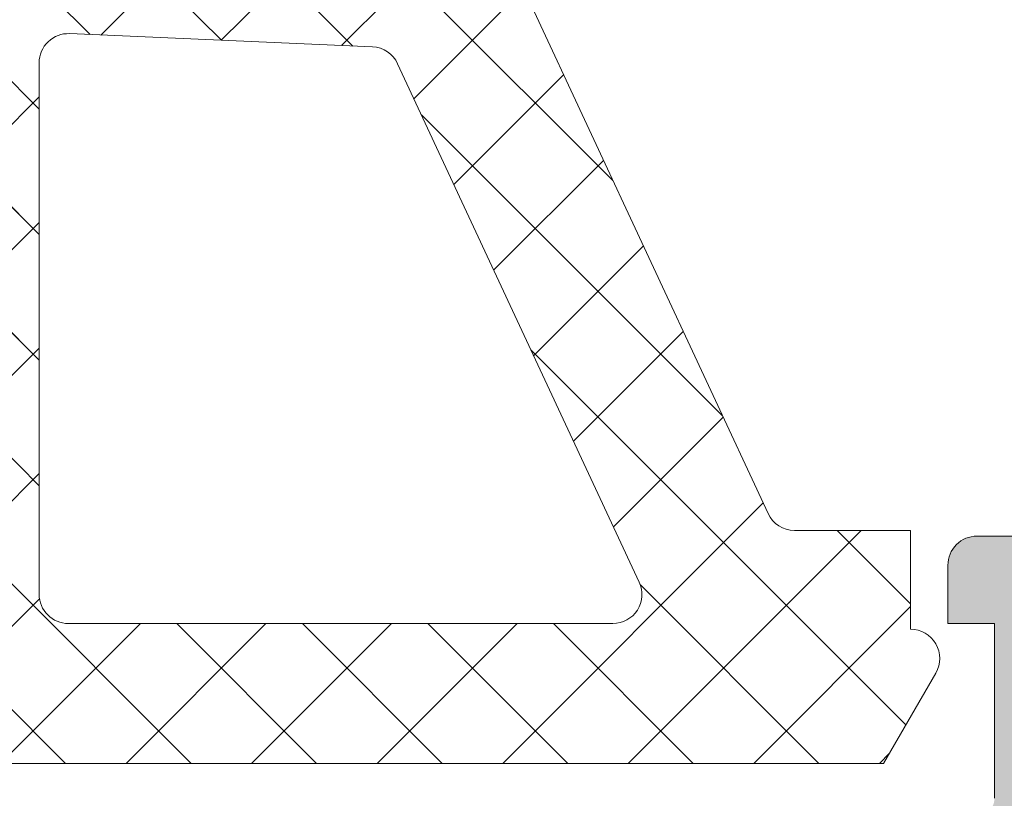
# Model space of a CAD drawing. Header units: millimetres. Extents: x 213386 to 459888, y 74252 to 208052.
# Tile 182 of 256: x 373087 to 373104, y 186068 to 186081. Entities that reach past the tile are written whole.
import ezdxf

# ---------------------------------------------------------------- set-up
doc = ezdxf.new("R2010")
doc.units = ezdxf.units.MM
doc.layers.get('Defpoints').update_dxf_attribs({"color": 255, "lineweight": 0})
doc.layers.add('FASÁDA DETAILNÍ', color=255, linetype='Continuous', lineweight=0)
doc.layers.add('NOVA', color=255, linetype='Continuous', lineweight=0)
doc.styles.add('CS-ROMANS', font='romans.shx', dxfattribs={"width": 0.75, "oblique": 5})
doc.dimstyles.new('A_KÓTA_50', dxfattribs={"dimtxt": 110, "dimasz": 2, "dimexe": 100, "dimexo": 1500, "dimgap": 40, "dimtad": 1, "dimrnd": 1, "dimdsep": 46, "dimtxsty": 'CS-ROMANS', "dimblk": 'KOT_CARA20', "dimcen": 45, "dimse1": 1, "dimse2": 1, "dimclrd": 256, "dimclre": 256, "dimclrt": 256, "dimadec": 0, "dimazin": 0, "dimtfac": 1, "dimtix": 1, "dimtmove": 2, "dimatfit": 3, "dimldrblk": 'OBLIQUE', "dimfxl": 100, "dimtolj": 1, "dimarcsym": 0})
pattern_1 = [(135, (0, 0), (-1.077630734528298, -1.077630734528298), []), (225, (0, 0), (1.077630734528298, -1.077630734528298), [])]

# ---------------------------------------------------------------- blocks, each defined once
blk = doc.blocks.new('A$C29162560')
at = {"layer": 'FASÁDA DETAILNÍ'}
h = blk.add_hatch(dxfattribs=at)
h.set_pattern_fill('ANSI37', color=256, scale=0.48, angle=90, style=0)
h.set_pattern_definition(pattern_1)
edge = h.paths.add_edge_path(flags=16)
edge.add_line((-906.219358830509, -15860.16438422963), (-906.1196148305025, -15861.55723822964))
edge.add_arc((-906.718081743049, -15861.60009572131), 0.5999995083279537, -90.00000835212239, 4.096080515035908, ccw=False)
edge.add_arc((-906.718081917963, -15861.60009572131), 0.5999995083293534, 175.9039194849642, 270.0000083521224, ccw=False)
edge.add_line((-907.3165488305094, -15861.55723822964), (-907.216804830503, -15860.16438422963))
edge.add_arc((-906.718081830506, -15860.20009870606), 0.5000001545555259, 4.096064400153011, 175.9039355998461, ccw=False)
edge = h.paths.add_edge_path(flags=16)
edge.add_arc((-908.3180784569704, -15857.00009060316), 0.4999996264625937, -90.00004280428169, 4.280419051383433e-05, ccw=False)
edge.add_line((-908.3180788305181, -15857.50009022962), (-911.9117638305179, -15857.50009022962))
edge.add_arc((-911.9117638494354, -15857.00008989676), 0.5000003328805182, 156.7819733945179, 270.0000021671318, ccw=False)
edge.add_line((-912.3712698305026, -15856.80297422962), (-909.6553918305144, -15850.47187222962))
edge.add_arc((-909.1958864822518, -15850.66898814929), 0.4999998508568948, 87.49988936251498, 156.7819182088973, ccw=False)
edge.add_line((-909.1740758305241, -15850.16946422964), (-908.2962688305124, -15850.20779022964))
edge.add_arc((-908.3180783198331, -15850.70731383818), 0.49999948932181, -4.4856929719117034e-05, 87.50002088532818, ccw=False)
edge.add_line((-907.8180788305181, -15850.70731422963), (-907.8180788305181, -15857.00009022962))
edge = h.paths.add_edge_path(flags=16)
edge.add_line((-882.7641598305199, -15851.59192822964), (-878.6154898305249, -15860.48878122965))
edge.add_arc((-879.0686435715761, -15860.70009036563), 0.4999998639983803, -90.00002967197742, 25.000007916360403, ccw=False)
edge.add_line((-879.0686438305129, -15861.20009022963), (-888.4180788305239, -15861.20009022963))
edge.add_arc((-888.4180792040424, -15860.70009060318), 0.4999996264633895, 179.9999571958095, 270.0000428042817, ccw=False)
edge.add_line((-888.9180788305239, -15860.70009022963), (-888.9180788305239, -15851.57616722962))
edge.add_arc((-888.4180787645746, -15851.57616739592), 0.5000000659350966, 87.49997275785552, 179.9999809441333, ccw=False)
edge.add_line((-888.3962688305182, -15851.07664322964), (-883.1955048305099, -15851.30371322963))
edge.add_arc((-883.2173145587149, -15851.80323863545), 0.500001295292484, 25.000091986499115, 87.50000252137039, ccw=False)
edge = h.paths.add_edge_path(flags=16)
edge.add_arc((-891.6180784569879, -15860.70009060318), 0.4999996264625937, -90.00004280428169, 4.280419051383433e-05, ccw=False)
edge.add_line((-891.6180788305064, -15861.20009022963), (-898.8180788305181, -15861.20009022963))
edge.add_arc((-898.8180792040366, -15860.70009060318), 0.4999996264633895, 179.9999571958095, 270.0000428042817, ccw=False)
edge.add_line((-899.3180788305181, -15860.70009022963), (-899.3180788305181, -15859.50009022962))
edge.add_arc((-901.3180773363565, -15859.50008873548), 1.999998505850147, 359.9999571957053, 450.0000428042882)
edge.add_line((-901.3180788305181, -15857.50009022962), (-905.1180788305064, -15857.50009022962))
edge.add_arc((-905.1180792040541, -15857.00009060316), 0.4999996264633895, 179.9999571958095, 270.0000428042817, ccw=False)
edge.add_line((-905.6180788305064, -15857.00009022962), (-905.6180788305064, -15850.84702922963))
edge.add_arc((-905.1180787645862, -15850.84702939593), 0.5000000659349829, 87.49997275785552, 179.9999809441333, ccw=False)
edge.add_line((-905.0962688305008, -15850.34750522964), (-899.5962688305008, -15850.58764022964))
edge.add_arc((-899.6180783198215, -15851.08716383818), 0.49999948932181, -4.4856929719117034e-05, 87.50002088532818, ccw=False)
edge.add_line((-899.1180788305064, -15851.08716422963), (-899.1180788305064, -15856.40009022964))
edge.add_arc((-898.0180788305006, -15856.40009022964), 1.100000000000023, 180, 360)
edge.add_line((-896.9180788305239, -15856.40009022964), (-896.9180788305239, -15851.22687922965))
edge.add_arc((-896.4180787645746, -15851.22687939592), 0.5000000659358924, 87.49997275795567, 179.9999809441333, ccw=False)
edge.add_line((-896.3962688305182, -15850.72735522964), (-891.5962688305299, -15850.93692822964))
edge.add_arc((-891.6180783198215, -15851.43645183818), 0.4999994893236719, -4.4856929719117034e-05, 87.50002088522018, ccw=False)
edge.add_line((-891.1180788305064, -15851.43645222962), (-891.1180788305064, -15860.70009022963))
edge = h.paths.add_edge_path()
edge.add_line((-876.4050258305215, -15859.31363322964), (-880.502874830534, -15850.52576722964))
edge.add_ellipse((-883.2218001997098, -15851.79362472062), major_axis=(-3.000002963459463, 0), ratio=1, start_angle=205.0000306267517, end_angle=267.4999411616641)
edge.add_line((-883.0909388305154, -15848.79647722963), (-883.7398888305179, -15848.76814322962))
edge.add_ellipse((-883.7180793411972, -15848.26861962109), major_axis=(-0.49999948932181, 0), ratio=1, start_angle=-4.4856929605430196e-05, end_angle=87.50002088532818, ccw=False)
edge.add_line((-884.2180788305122, -15848.26861922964), (-884.2180788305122, -15847.30009022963))
edge.add_ellipse((-884.3180787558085, -15847.30009015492), major_axis=(-0.09999992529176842, 0), ratio=1, start_angle=179.9999571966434, end_angle=270.0000428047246)
edge.add_line((-884.3180788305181, -15847.20009022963), (-884.9180788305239, -15847.20009022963))
edge.add_ellipse((-884.9180789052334, -15847.30009015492), major_axis=(-0.09999992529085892, 0), ratio=1, start_angle=-90.00004280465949, end_angle=4.280439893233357e-05)
edge.add_line((-885.0180788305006, -15847.30009022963), (-885.0180788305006, -15848.20312822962))
edge.add_ellipse((-885.5180788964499, -15848.20312806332), major_axis=(-0.5000000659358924, 0), ratio=1, start_angle=87.49997275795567, end_angle=179.9999809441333, ccw=False)
edge.add_line((-885.5398888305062, -15848.70265222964), (-894.4401828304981, -15848.30881422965))
edge.add_ellipse((-894.4180787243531, -15847.80930295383), major_axis=(-0.5000001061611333, 0), ratio=1, start_angle=-8.298715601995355e-05, end_angle=87.46623077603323, ccw=False)
edge.add_line((-894.9180788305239, -15847.80930222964), (-894.9180788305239, -15847.20009022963))
edge.add_ellipse((-895.0180787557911, -15847.20009015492), major_axis=(-0.09999992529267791, 0), ratio=1, start_angle=179.9999571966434, end_angle=270.0000428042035)
edge.add_line((-895.0180788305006, -15847.10009022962), (-895.6180788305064, -15847.10009022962))
edge.add_ellipse((-895.618078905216, -15847.20009015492), major_axis=(-0.0999999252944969, 0), ratio=1, start_angle=-90.00004280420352, end_angle=4.280335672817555e-05)
edge.add_line((-895.7180788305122, -15847.20009022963), (-895.7180788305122, -15847.72965222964))
edge.add_ellipse((-896.2180793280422, -15847.72965253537), major_axis=(-0.5000004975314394, 0), ratio=1, start_angle=87.46630200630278, end_angle=180.0000350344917, ccw=False)
edge.add_line((-896.2401828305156, -15848.22916422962), (-907.7804078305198, -15847.71850822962))
edge.add_ellipse((-907.7585982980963, -15847.21898362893), major_axis=(-0.5000004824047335, 0), ratio=1, start_angle=-3.2170573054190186, end_angle=87.50002091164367, ccw=False)
edge.add_line((-908.257810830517, -15847.19092422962), (-907.9692478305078, -15842.05718122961))
edge.add_ellipse((-907.5588298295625, -15842.17273665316), major_axis=(-0.4263754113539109, 0), ratio=1, start_angle=200.758972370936, end_angle=344.2751455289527, ccw=False)
edge.add_line((-907.1601348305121, -15842.02161322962), (-907.1613748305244, -15842.25421622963))
edge.add_line((-907.1613748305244, -15842.25421622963), (-907.4595128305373, -15844.13679522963))
edge.add_line((-907.4595128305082, -15844.13679522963), (-907.0590868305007, -15846.98608022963))
edge.add_ellipse((-906.7620062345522, -15846.94432962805), major_axis=(-0.2999999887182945, 0), ratio=1, start_angle=7.999744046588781, end_angle=124.5977463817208)
edge.add_ellipse((-908.2951196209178, -15844.72175854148), major_axis=(-3.000047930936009, 0), ratio=1, start_angle=124.597641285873, end_angle=198.0084245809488)
edge.add_line((-905.4420408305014, -15843.79427322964), (-906.0756168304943, -15841.53938222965))
edge.add_ellipse((-906.8508293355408, -15841.70031177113), major_axis=(-0.7917403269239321, 0), ratio=1, start_angle=191.7276897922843, end_angle=263.2016537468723)
edge.add_line((-906.7571068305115, -15840.91413822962), (-907.8153168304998, -15840.91291722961))
edge.add_ellipse((-907.6861925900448, -15842.0920034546), major_axis=(-1.186135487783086, 0), ratio=1, start_angle=276.2496781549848, end_angle=341.3444235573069)
edge.add_line((-908.8100068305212, -15841.71258422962), (-909.9043398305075, -15844.95392422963))
edge.add_line((-909.9043398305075, -15844.95392422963), (-912.7941178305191, -15853.00371922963))
edge.add_line((-912.7941178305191, -15853.00371922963), (-917.1269268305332, -15862.90159622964))
edge.add_ellipse((-916.6679178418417, -15863.09986629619), major_axis=(-0.5000002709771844, 0), ratio=1, start_angle=-23.36204948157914, end_angle=89.93342362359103)
edge.add_line((-916.6684988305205, -15863.59986622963), (-916.1217978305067, -15863.60050122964))
edge.add_ellipse((-916.1212175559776, -15863.10050112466), major_axis=(-0.5000004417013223, 0), ratio=1, start_angle=89.93350548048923, end_angle=156.0791754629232)
edge.add_line((-915.6641638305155, -15863.30323822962), (-914.2624078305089, -15860.09923522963))
edge.add_ellipse((-913.3462667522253, -15860.5000895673), major_axis=(-0.9999993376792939, 0), ratio=1, start_angle=269.99994718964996, end_angle=336.36838527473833, ccw=False)
edge.add_line((-913.346265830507, -15859.50009022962), (-908.1183238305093, -15859.50009022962))
edge.add_line((-908.1183238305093, -15859.50009022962), (-908.118314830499, -15861.29956922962))
edge.add_line((-908.118314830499, -15861.29956922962), (-908.6331158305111, -15861.43751122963))
edge.add_ellipse((-908.5183505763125, -15861.71466525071), major_axis=(-0.2999756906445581, 0), ratio=1, start_angle=-67.50629973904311, end_angle=22.50356669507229)
edge.add_line((-908.7954848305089, -15861.82947822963), (-907.9463178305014, -15863.09960522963))
edge.add_ellipse((-907.0804536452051, -15862.59988445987), major_axis=(-0.9997207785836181, 0), ratio=1, start_angle=29.99076069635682, end_angle=90.00761184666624)
edge.add_line((-907.0803208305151, -15863.59960522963), (-906.3559598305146, -15863.59957422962))
edge.add_ellipse((-906.3561678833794, -15862.59983639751), major_axis=(-0.9997378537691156, 0), ratio=1, start_angle=90.01192367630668, end_angle=150.0086750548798)
edge.add_line((-905.4902938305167, -15863.09957422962), (-904.6411268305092, -15861.82947822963))
edge.add_ellipse((-904.9182743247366, -15861.7146663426), major_axis=(-0.2999875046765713, 0), ratio=1, start_angle=157.4975938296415, end_angle=247.5013961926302)
edge.add_line((-904.8034808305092, -15861.43751122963), (-905.3182968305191, -15861.29953922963))
edge.add_line((-905.3182968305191, -15861.29953922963), (-905.3183048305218, -15859.50009022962))
edge.add_line((-905.3183048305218, -15859.50009022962), (-902.1180778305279, -15859.50009022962))
edge.add_ellipse((-902.1180776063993, -15859.8000900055), major_axis=(-0.2999997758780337, 0), ratio=1, start_angle=179.9999571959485, end_angle=270.00004280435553, ccw=False)
edge.add_line((-901.8180778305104, -15859.80009022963), (-901.8180778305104, -15863.10008622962))
edge.add_ellipse((-901.3180782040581, -15863.10008660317), major_axis=(-0.4999996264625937, 0), ratio=1, start_angle=-4.280419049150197e-05, end_angle=90.00004280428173)
edge.add_line((-901.3180778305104, -15863.60008622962), (-874.420455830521, -15863.60008622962))
edge.add_line((-874.420455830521, -15863.60008622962), (-873.5253378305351, -15862.04969422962))
edge.add_ellipse((-873.9583503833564, -15861.79969414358), major_axis=(-0.4999999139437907, 0), ratio=1, start_angle=149.999982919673, end_angle=269.9999366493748)
edge.add_line((-873.9583498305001, -15861.29969422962), (-873.9583498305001, -15859.60232322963))
edge.add_line((-873.9583498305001, -15859.60232322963), (-875.9518718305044, -15859.60232322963))
edge.add_ellipse((-875.9518721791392, -15859.10232297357), major_axis=(-0.500000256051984, 0), ratio=1, start_angle=25.000128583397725, end_angle=90.00003995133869, ccw=False)
h = blk.add_hatch(dxfattribs=at)
h.set_pattern_fill('ANSI37', color=256, scale=0.48, angle=90, style=0)
h.set_pattern_definition(pattern_1)
edge = h.paths.add_edge_path(flags=16)
edge.add_line((-906.219358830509, -15860.16438441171), (-906.1196148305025, -15861.55723841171))
edge.add_arc((-906.718081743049, -15861.60009590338), 0.5999995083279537, -90.00000835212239, 4.096080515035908, ccw=False)
edge.add_arc((-906.718081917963, -15861.60009590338), 0.5999995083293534, 175.9039194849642, 270.0000083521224, ccw=False)
edge.add_line((-907.3165488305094, -15861.55723841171), (-907.216804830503, -15860.16438441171))
edge.add_arc((-906.718081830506, -15860.20009888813), 0.5000001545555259, 4.096064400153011, 175.9039355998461, ccw=False)
edge = h.paths.add_edge_path(flags=16)
edge.add_arc((-908.3180784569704, -15857.00009078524), 0.4999996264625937, -90.00004280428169, 4.280419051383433e-05, ccw=False)
edge.add_line((-908.3180788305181, -15857.50009041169), (-911.9117638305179, -15857.50009041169))
edge.add_arc((-911.9117638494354, -15857.00009007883), 0.5000003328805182, 156.7819733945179, 270.0000021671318, ccw=False)
edge.add_line((-912.3712698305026, -15856.80297441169), (-909.6553918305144, -15850.4718724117))
edge.add_arc((-909.1958864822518, -15850.66898833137), 0.4999998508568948, 87.49988936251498, 156.7819182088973, ccw=False)
edge.add_line((-909.1740758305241, -15850.16946441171), (-908.2962688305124, -15850.20779041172))
edge.add_arc((-908.3180783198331, -15850.70731402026), 0.49999948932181, -4.4856929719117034e-05, 87.50002088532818, ccw=False)
edge.add_line((-907.8180788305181, -15850.7073144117), (-907.8180788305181, -15857.00009041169))
edge = h.paths.add_edge_path(flags=16)
edge.add_line((-882.7641598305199, -15851.59192841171), (-878.6154898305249, -15860.48878141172))
edge.add_arc((-879.0686435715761, -15860.7000905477), 0.4999998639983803, -90.00002967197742, 25.000007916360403, ccw=False)
edge.add_line((-879.0686438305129, -15861.2000904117), (-888.4180788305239, -15861.2000904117))
edge.add_arc((-888.4180792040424, -15860.70009078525), 0.4999996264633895, 179.9999571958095, 270.0000428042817, ccw=False)
edge.add_line((-888.9180788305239, -15860.7000904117), (-888.9180788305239, -15851.57616741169))
edge.add_arc((-888.4180787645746, -15851.57616757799), 0.5000000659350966, 87.49997275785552, 179.9999809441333, ccw=False)
edge.add_line((-888.3962688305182, -15851.07664341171), (-883.1955048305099, -15851.3037134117))
edge.add_arc((-883.2173145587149, -15851.80323881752), 0.500001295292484, 25.000091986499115, 87.50000252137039, ccw=False)
edge = h.paths.add_edge_path(flags=16)
edge.add_arc((-891.6180784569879, -15860.70009078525), 0.4999996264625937, -90.00004280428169, 4.280419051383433e-05, ccw=False)
edge.add_line((-891.6180788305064, -15861.2000904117), (-898.8180788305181, -15861.2000904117))
edge.add_arc((-898.8180792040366, -15860.70009078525), 0.4999996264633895, 179.9999571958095, 270.0000428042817, ccw=False)
edge.add_line((-899.3180788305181, -15860.7000904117), (-899.3180788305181, -15859.50009041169))
edge.add_arc((-901.3180773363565, -15859.50008891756), 1.999998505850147, 359.9999571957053, 450.0000428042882)
edge.add_line((-901.3180788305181, -15857.50009041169), (-905.1180788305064, -15857.50009041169))
edge.add_arc((-905.1180792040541, -15857.00009078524), 0.4999996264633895, 179.9999571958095, 270.0000428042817, ccw=False)
edge.add_line((-905.6180788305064, -15857.00009041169), (-905.6180788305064, -15850.8470294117))
edge.add_arc((-905.1180787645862, -15850.847029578), 0.5000000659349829, 87.49997275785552, 179.9999809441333, ccw=False)
edge.add_line((-905.0962688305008, -15850.34750541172), (-899.5962688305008, -15850.58764041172))
edge.add_arc((-899.6180783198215, -15851.08716402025), 0.49999948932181, -4.4856929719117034e-05, 87.50002088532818, ccw=False)
edge.add_line((-899.1180788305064, -15851.0871644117), (-899.1180788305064, -15856.40009041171))
edge.add_arc((-898.0180788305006, -15856.40009041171), 1.100000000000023, 180, 360)
edge.add_line((-896.9180788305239, -15856.40009041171), (-896.9180788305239, -15851.22687941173))
edge.add_arc((-896.4180787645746, -15851.226879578), 0.5000000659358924, 87.49997275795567, 179.9999809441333, ccw=False)
edge.add_line((-896.3962688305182, -15850.72735541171), (-891.5962688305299, -15850.93692841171))
edge.add_arc((-891.6180783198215, -15851.43645202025), 0.4999994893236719, -4.4856929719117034e-05, 87.50002088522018, ccw=False)
edge.add_line((-891.1180788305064, -15851.4364524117), (-891.1180788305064, -15860.7000904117))
edge = h.paths.add_edge_path()
edge.add_line((-876.4050258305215, -15859.31363341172), (-880.502874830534, -15850.52576741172))
edge.add_ellipse((-883.2218001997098, -15851.7936249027), major_axis=(-3.000002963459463, 0), ratio=1, start_angle=205.0000306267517, end_angle=267.4999411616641)
edge.add_line((-883.0909388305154, -15848.7964774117), (-883.7398888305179, -15848.7681434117))
edge.add_ellipse((-883.7180793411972, -15848.26861980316), major_axis=(-0.49999948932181, 0), ratio=1, start_angle=-4.4856929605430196e-05, end_angle=87.50002088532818, ccw=False)
edge.add_line((-884.2180788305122, -15848.26861941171), (-884.2180788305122, -15847.30009041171))
edge.add_ellipse((-884.3180787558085, -15847.300090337), major_axis=(-0.09999992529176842, 0), ratio=1, start_angle=179.9999571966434, end_angle=270.0000428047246)
edge.add_line((-884.3180788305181, -15847.2000904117), (-884.9180788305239, -15847.2000904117))
edge.add_ellipse((-884.9180789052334, -15847.300090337), major_axis=(-0.09999992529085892, 0), ratio=1, start_angle=-90.00004280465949, end_angle=4.280439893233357e-05)
edge.add_line((-885.0180788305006, -15847.30009041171), (-885.0180788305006, -15848.2031284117))
edge.add_ellipse((-885.5180788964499, -15848.2031282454), major_axis=(-0.5000000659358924, 0), ratio=1, start_angle=87.49997275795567, end_angle=179.9999809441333, ccw=False)
edge.add_line((-885.5398888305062, -15848.70265241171), (-894.4401828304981, -15848.30881441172))
edge.add_ellipse((-894.4180787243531, -15847.8093031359), major_axis=(-0.5000001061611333, 0), ratio=1, start_angle=-8.298715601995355e-05, end_angle=87.46623077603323, ccw=False)
edge.add_line((-894.9180788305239, -15847.80930241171), (-894.9180788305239, -15847.2000904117))
edge.add_ellipse((-895.0180787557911, -15847.20009033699), major_axis=(-0.09999992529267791, 0), ratio=1, start_angle=179.9999571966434, end_angle=270.0000428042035)
edge.add_line((-895.0180788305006, -15847.1000904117), (-895.6180788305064, -15847.1000904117))
edge.add_ellipse((-895.618078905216, -15847.20009033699), major_axis=(-0.0999999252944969, 0), ratio=1, start_angle=-90.00004280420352, end_angle=4.280335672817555e-05)
edge.add_line((-895.7180788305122, -15847.2000904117), (-895.7180788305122, -15847.72965241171))
edge.add_ellipse((-896.2180793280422, -15847.72965271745), major_axis=(-0.5000004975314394, 0), ratio=1, start_angle=87.46630200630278, end_angle=180.0000350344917, ccw=False)
edge.add_line((-896.2401828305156, -15848.22916441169), (-907.7804078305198, -15847.71850841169))
edge.add_ellipse((-907.7585982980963, -15847.21898381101), major_axis=(-0.5000004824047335, 0), ratio=1, start_angle=-3.2170573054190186, end_angle=87.50002091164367, ccw=False)
edge.add_line((-908.257810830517, -15847.1909244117), (-907.9692478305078, -15842.05718141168))
edge.add_ellipse((-907.5588298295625, -15842.17273683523), major_axis=(-0.4263754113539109, 0), ratio=1, start_angle=200.758972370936, end_angle=344.2751455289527, ccw=False)
edge.add_line((-907.1601348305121, -15842.02161341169), (-907.1613748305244, -15842.2542164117))
edge.add_line((-907.1613748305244, -15842.2542164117), (-907.4595128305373, -15844.1367954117))
edge.add_line((-907.4595128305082, -15844.1367954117), (-907.0590868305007, -15846.98608041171))
edge.add_ellipse((-906.7620062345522, -15846.94432981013), major_axis=(-0.2999999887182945, 0), ratio=1, start_angle=7.999744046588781, end_angle=124.5977463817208)
edge.add_ellipse((-908.2951196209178, -15844.72175872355), major_axis=(-3.000047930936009, 0), ratio=1, start_angle=124.597641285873, end_angle=198.0084245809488)
edge.add_line((-905.4420408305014, -15843.79427341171), (-906.0756168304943, -15841.53938241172))
edge.add_ellipse((-906.8508293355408, -15841.7003119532), major_axis=(-0.7917403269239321, 0), ratio=1, start_angle=191.7276897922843, end_angle=263.2016537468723)
edge.add_line((-906.7571068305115, -15840.9141384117), (-907.8153168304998, -15840.91291741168))
edge.add_ellipse((-907.6861925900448, -15842.09200363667), major_axis=(-1.186135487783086, 0), ratio=1, start_angle=276.2496781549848, end_angle=341.3444235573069)
edge.add_line((-908.8100068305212, -15841.7125844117), (-909.9043398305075, -15844.9539244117))
edge.add_line((-909.9043398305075, -15844.9539244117), (-912.7941178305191, -15853.0037194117))
edge.add_line((-912.7941178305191, -15853.0037194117), (-917.1269268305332, -15862.90159641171))
edge.add_ellipse((-916.6679178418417, -15863.09986647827), major_axis=(-0.5000002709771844, 0), ratio=1, start_angle=-23.36204948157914, end_angle=89.93342362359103)
edge.add_line((-916.6684988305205, -15863.59986641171), (-916.1217978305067, -15863.60050141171))
edge.add_ellipse((-916.1212175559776, -15863.10050130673), major_axis=(-0.5000004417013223, 0), ratio=1, start_angle=89.93350548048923, end_angle=156.0791754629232)
edge.add_line((-915.6641638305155, -15863.3032384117), (-914.2624078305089, -15860.0992354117))
edge.add_ellipse((-913.3462667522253, -15860.50008974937), major_axis=(-0.9999993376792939, 0), ratio=1, start_angle=269.99994718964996, end_angle=336.36838527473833, ccw=False)
edge.add_line((-913.346265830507, -15859.50009041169), (-908.1183238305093, -15859.50009041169))
edge.add_line((-908.1183238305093, -15859.50009041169), (-908.118314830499, -15861.2995694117))
edge.add_line((-908.118314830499, -15861.2995694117), (-908.6331158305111, -15861.4375114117))
edge.add_ellipse((-908.5183505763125, -15861.71466543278), major_axis=(-0.2999756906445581, 0), ratio=1, start_angle=-67.50629973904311, end_angle=22.50356669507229)
edge.add_line((-908.7954848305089, -15861.8294784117), (-907.9463178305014, -15863.0996054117))
edge.add_ellipse((-907.0804536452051, -15862.59988464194), major_axis=(-0.9997207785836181, 0), ratio=1, start_angle=29.99076069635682, end_angle=90.00761184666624)
edge.add_line((-907.0803208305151, -15863.5996054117), (-906.3559598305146, -15863.5995744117))
edge.add_ellipse((-906.3561678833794, -15862.59983657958), major_axis=(-0.9997378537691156, 0), ratio=1, start_angle=90.01192367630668, end_angle=150.0086750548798)
edge.add_line((-905.4902938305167, -15863.0995744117), (-904.6411268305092, -15861.8294784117))
edge.add_ellipse((-904.9182743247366, -15861.71466652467), major_axis=(-0.2999875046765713, 0), ratio=1, start_angle=157.4975938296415, end_angle=247.5013961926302)
edge.add_line((-904.8034808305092, -15861.4375114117), (-905.3182968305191, -15861.2995394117))
edge.add_line((-905.3182968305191, -15861.2995394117), (-905.3183048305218, -15859.50009041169))
edge.add_line((-905.3183048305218, -15859.50009041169), (-902.1180778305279, -15859.50009041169))
edge.add_ellipse((-902.1180776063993, -15859.80009018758), major_axis=(-0.2999997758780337, 0), ratio=1, start_angle=179.9999571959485, end_angle=270.00004280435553, ccw=False)
edge.add_line((-901.8180778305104, -15859.80009041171), (-901.8180778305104, -15863.10008641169))
edge.add_ellipse((-901.3180782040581, -15863.10008678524), major_axis=(-0.4999996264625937, 0), ratio=1, start_angle=-4.280419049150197e-05, end_angle=90.00004280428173)
edge.add_line((-901.3180778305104, -15863.60008641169), (-874.420455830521, -15863.60008641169))
edge.add_line((-874.420455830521, -15863.60008641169), (-873.5253378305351, -15862.04969441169))
edge.add_ellipse((-873.9583503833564, -15861.79969432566), major_axis=(-0.4999999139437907, 0), ratio=1, start_angle=149.999982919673, end_angle=269.9999366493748)
edge.add_line((-873.9583498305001, -15861.29969441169), (-873.9583498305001, -15859.6023234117))
edge.add_line((-873.9583498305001, -15859.6023234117), (-875.9518718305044, -15859.6023234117))
edge.add_ellipse((-875.9518721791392, -15859.10232315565), major_axis=(-0.500000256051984, 0), ratio=1, start_angle=25.000128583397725, end_angle=90.00003995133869, ccw=False)
h = blk.add_hatch(color=256, dxfattribs=at)
edge = h.paths.add_edge_path()
edge.add_arc((-872.9380891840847, -15882.799959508), 0.120000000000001, 270.0000000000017, 360.00000000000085, ccw=False)
edge.add_line((-872.9380891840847, -15882.919959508), (-875.6980871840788, -15882.919959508))
edge.add_arc((-875.6980871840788, -15883.21995950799), 0.3000000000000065, 450, 539.9999999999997)
edge.add_line((-875.9980871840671, -15883.21995950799), (-875.9980871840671, -15884.19993382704))
edge.add_arc((-875.6980871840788, -15884.19993382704), 0.3000000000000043, 179.9999999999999, 270)
edge.add_line((-875.6980871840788, -15884.49993382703), (-873.8180761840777, -15884.49993382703))
edge.add_arc((-873.5505328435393, -15884.5788009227), 0.2789255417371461, 88.83712992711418, 163.575405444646, ccw=False)
edge.add_line((-873.5448721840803, -15884.29993282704), (-873.0912781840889, -15884.29993282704))
edge.add_arc((-873.0856097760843, -15884.5787702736), 0.2788950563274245, 16.419876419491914, 91.16458937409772, ccw=False)
edge.add_line((-872.8180891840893, -15884.49993382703), (-872.8180891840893, -15885.30010854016))
edge.add_arc((-871.8180891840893, -15885.30010854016), 0.9999999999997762, 179.9999999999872, 269.9999999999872)
edge.add_line((-871.8180891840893, -15886.30010854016), (-868.3180818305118, -15886.30010854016))
edge.add_arc((-868.3181016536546, -15885.30008871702), 1.000019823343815, 270.0011357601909, 359.9988642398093)
edge.add_line((-867.3180818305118, -15885.30010854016), (-867.3180818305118, -15884.80010854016))
edge.add_line((-867.3180818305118, -15884.80010854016), (-869.8180818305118, -15884.80010854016))
edge.add_arc((-869.8180364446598, -15883.80006315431), 1.000045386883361, 180.0026002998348, 269.99739970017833, ccw=False)
edge.add_line((-870.8180818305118, -15883.80010854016), (-870.8180818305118, -15882.50009022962))
edge.add_arc((-869.8180293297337, -15882.50014273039), 1.000052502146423, 90.00300791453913, 179.9969920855, ccw=False)
edge.add_line((-869.8180818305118, -15881.50009022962), (-862.8180818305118, -15881.50009022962))
edge.add_arc((-862.3180818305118, -15882.02521198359), 0.7250881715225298, 46.40381611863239, 133.5961838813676, ccw=False)
edge.add_line((-861.8180818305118, -15881.50009022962), (-855.7839936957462, -15881.50009022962))
edge.add_arc((-855.7840461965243, -15882.50014273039), 1.000052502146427, 360.0030079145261, 449.9969920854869, ccw=False)
edge.add_line((-854.7839936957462, -15882.50009022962), (-854.7839936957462, -15883.80010854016))
edge.add_arc((-855.7840390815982, -15883.80006315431), 1.000045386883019, 270.00260029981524, 359.9973997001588, ccw=False)
edge.add_line((-855.7839936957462, -15884.80010854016), (-857.3180818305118, -15884.80010854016))
edge.add_line((-857.3180818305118, -15884.80010854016), (-857.3180818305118, -15885.40011464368))
edge.add_line((-857.3180818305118, -15885.40011464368), (-856.2180757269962, -15886.50009022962))
edge.add_line((-856.2180757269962, -15886.50009022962), (-852.8180818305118, -15886.50009022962))
edge.add_line((-852.8180818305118, -15886.50009022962), (-852.8180818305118, -15859.50018941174))
edge.add_line((-852.8180818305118, -15859.50018941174), (-856.2180757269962, -15859.50018941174))
edge.add_line((-856.2180757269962, -15859.50018941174), (-857.3180818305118, -15860.60016499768))
edge.add_line((-857.3180818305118, -15860.60016499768), (-857.3180818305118, -15861.2001711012))
edge.add_line((-857.3180818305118, -15861.2001711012), (-855.7839936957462, -15861.2001711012))
edge.add_arc((-855.7840390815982, -15862.20021648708), 1.000045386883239, 360.0026002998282, 449.99739970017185, ccw=False)
edge.add_line((-854.7839936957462, -15862.2001711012), (-854.7839936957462, -15863.50018941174))
edge.add_arc((-855.7840461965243, -15863.500136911), 1.000052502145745, 270.00300791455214, 359.99699208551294, ccw=False)
edge.add_line((-855.7839936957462, -15864.50018941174), (-861.8180818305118, -15864.50018941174))
edge.add_arc((-862.3180818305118, -15863.9750676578), 0.7250881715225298, 226.4038161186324, 313.59618388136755, ccw=False)
edge.add_line((-862.8180818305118, -15864.50018941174), (-869.8180818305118, -15864.50018941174))
edge.add_arc((-869.8180293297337, -15863.500136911), 1.000052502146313, 180.0030079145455, 269.99699208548, ccw=False)
edge.add_line((-870.8180818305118, -15863.50018941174), (-870.8180818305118, -15862.2001711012))
edge.add_arc((-869.8180364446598, -15862.20021648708), 1.000045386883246, 90.0026002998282, 179.9973997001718, ccw=False)
edge.add_line((-869.8180818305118, -15861.2001711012), (-867.3180818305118, -15861.2001711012))
edge.add_line((-867.3180818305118, -15861.2001711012), (-867.3180818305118, -15860.7001711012))
edge.add_arc((-868.3181016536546, -15860.70019092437), 1.000019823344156, 360.0011357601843, 449.9988642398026)
edge.add_line((-868.3180818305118, -15859.7001711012), (-872.8180818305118, -15859.7001711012))
edge.add_arc((-872.8180921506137, -15860.2001607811), 0.4999896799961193, 449.9988173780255, 540.0011826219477)
edge.add_line((-873.3180818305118, -15860.2001711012), (-873.3180818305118, -15861.2001711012))
edge.add_line((-873.3180818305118, -15861.2001711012), (-872.518078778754, -15861.2001711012))
edge.add_line((-872.518078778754, -15861.2001711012), (-872.518078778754, -15864.20018635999))
edge.add_arc((-872.818086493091, -15864.20018905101), 0.3000077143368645, 269.9994860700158, 360.00051393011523, ccw=False)
edge.add_arc((-873.0856097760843, -15864.42136031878), 0.2788950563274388, 268.83541062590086, 343.5801235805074, ccw=False)
edge.add_line((-873.0912781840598, -15864.70019776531), (-873.5448721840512, -15864.70019776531))
edge.add_arc((-873.5505328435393, -15864.42132966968), 0.2789255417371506, 196.4245945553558, 271.1628700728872, ccw=False)
edge.add_line((-873.8180761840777, -15864.50019676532), (-875.6980871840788, -15864.50019676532))
edge.add_arc((-875.6980871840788, -15864.80019676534), 0.3000000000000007, 449.9999999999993, 539.9999999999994)
edge.add_line((-875.9980871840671, -15864.80019676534), (-875.9980871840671, -15865.78017108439))
edge.add_arc((-875.6980871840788, -15865.78017108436), 0.3000000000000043, 180, 270)
edge.add_line((-875.6980871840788, -15866.08017108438), (-872.9380891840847, -15866.08017108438))
edge.add_arc((-872.9380891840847, -15866.20017108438), 0.1200000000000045, 360, 449.9999999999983, ccw=False)
edge.add_line((-872.8180891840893, -15866.20017108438), (-872.8180891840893, -15870.50019676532))
edge.add_arc((-873.3180891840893, -15870.50019676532), 0.4999999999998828, 270.0000000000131, 360.0000000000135, ccw=False)
edge.add_line((-873.3180891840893, -15871.00019676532), (-874.018089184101, -15871.00019676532))
edge.add_line((-874.0180891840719, -15871.00019676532), (-876.4109095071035, -15869.61870130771))
edge.add_arc((-876.4799693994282, -15869.73831654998), 0.1381197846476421, 419.9999999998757, 547.7024374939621)
edge.add_arc((-871.6386181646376, -15869.29069816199), 4.999999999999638, 185.3492280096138, 251.2905992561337)
edge.add_arc((-873.4028443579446, -15874.50006529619), 0.5000000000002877, 288.7094007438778, 431.2905992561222, ccw=False)
edge.add_arc((-871.6386181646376, -15879.70943243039), 4.999999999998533, 108.7094007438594, 174.6507719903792)
edge.add_arc((-876.4799693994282, -15879.2618140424), 0.1381197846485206, 172.2975625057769, 299.9999999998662)
edge.add_line((-876.4109095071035, -15879.38142928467), (-874.0180891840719, -15877.99993382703))
edge.add_line((-874.0180891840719, -15877.99993382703), (-873.3180891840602, -15877.99993382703))
edge.add_arc((-873.3180891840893, -15878.49993382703), 0.5000000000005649, 359.9999999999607, 449.99999999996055, ccw=False)
edge.add_line((-872.8180891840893, -15878.49993382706), (-872.8180891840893, -15882.799959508))
edge = h.paths.add_edge_path(flags=16)
edge.add_arc((-854.9180879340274, -15867.50018178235), 0.5, 360, 450, ccw=False)
edge.add_line((-854.4180879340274, -15867.50018178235), (-854.4180879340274, -15879.50009022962))
edge.add_arc((-854.9180879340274, -15879.50009022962), 0.5, 270, 360, ccw=False)
edge.add_line((-854.9180879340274, -15880.00009022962), (-870.6180696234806, -15880.00009022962))
edge.add_arc((-870.6180696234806, -15879.50009022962), 0.5, 180, 270, ccw=False)
edge.add_line((-871.1180696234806, -15879.50009022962), (-871.1180696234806, -15867.50018178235))
edge.add_arc((-870.6180696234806, -15867.50018178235), 0.5, 90, 180, ccw=False)
edge.add_line((-870.6180696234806, -15867.00018178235), (-869.1180696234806, -15867.00018178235))
edge.add_line((-869.1180696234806, -15867.00018178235), (-869.1180696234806, -15866.50018178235))
edge.add_arc((-868.6180696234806, -15866.50018178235), 0.5000000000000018, 90.0000000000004, 180, ccw=False)
edge.add_line((-868.6180696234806, -15866.00018178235), (-856.9180879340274, -15866.00018178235))
edge.add_arc((-856.9180879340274, -15866.50018178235), 0.5, 360, 449.9999999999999, ccw=False)
edge.add_line((-856.4180879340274, -15866.50018178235), (-856.4180879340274, -15867.00018178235))
edge.add_line((-856.4180879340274, -15867.00018178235), (-854.9180879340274, -15867.00018178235))
h = blk.add_hatch(dxfattribs=at)
h.set_pattern_fill('LINIE', color=256, scale=1.2, angle=-1.272221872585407e-14, style=0)
h.set_pattern_definition([(360, (-915.9426948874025, -15883.78305234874), (2.939128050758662e-16, 1.2), [])])
edge = h.paths.add_edge_path()
edge.add_arc((-912.4079985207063, -15865.8092798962), 0.3000000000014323, 269.9979247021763, 359.9979247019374)
edge.add_line((-912.1079985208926, -15865.80929076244), (-912.1079698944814, -15864.99895942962))
edge.add_arc((-911.6079725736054, -15864.998974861), 0.4999973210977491, 89.99761772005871, 179.9982316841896, ccw=False)
edge.add_line((-911.6079517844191, -15864.49897754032), (-910.7668795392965, -15864.49765699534))
edge.add_arc((-910.7668795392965, -15864.29765699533), 0.2000000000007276, 269.9999999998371, 359.9999999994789)
edge.add_line((-910.5668795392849, -15864.29765699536), (-910.5668795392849, -15860.19765699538))
edge.add_arc((-910.0668795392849, -15860.19765699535), 0.5, 90, 180, ccw=False)
edge.add_line((-910.0668795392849, -15859.69765699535), (-909.2361303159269, -15859.69765699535))
edge.add_arc((-909.2361303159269, -15860.69765699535), 1, 15.000000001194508, 90.00000000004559, ccw=False)
edge.add_line((-908.2702044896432, -15860.43883795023), (-908.0668795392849, -15861.19765699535))
edge.add_line((-908.0668795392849, -15861.19765699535), (-909.0668795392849, -15861.19765699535))
edge.add_line((-909.0668795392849, -15861.19765699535), (-909.0668795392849, -15863.49765699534))
edge.add_arc((-908.0627530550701, -15863.49594774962), 1.004127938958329, 180.0975300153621, 269.7659122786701)
edge.add_line((-908.0668555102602, -15864.50006730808), (-905.0669771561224, -15864.50006730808))
edge.add_arc((-905.0710055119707, -15863.49594796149), 1.004127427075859, 270.2298596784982, 359.9024820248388)
edge.add_line((-904.0668795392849, -15863.49765699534), (-904.0668795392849, -15861.19765699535))
edge.add_line((-904.0668795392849, -15861.19765699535), (-905.0668795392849, -15861.19765699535))
edge.add_line((-905.0668795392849, -15861.19765699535), (-904.8635545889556, -15860.43883795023))
edge.add_arc((-903.897628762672, -15860.69765699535), 0.999999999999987, 90, 164.9999999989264, ccw=False)
edge.add_line((-903.897628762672, -15859.69765699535), (-903.0668795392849, -15859.69765699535))
edge.add_arc((-903.0668795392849, -15860.19765699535), 0.5, 0, 90, ccw=False)
edge.add_line((-902.5668795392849, -15860.19765699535), (-902.5668795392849, -15864.29765699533))
edge.add_arc((-902.3627064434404, -15864.29592844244), 0.2041804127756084, 180.4850610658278, 268.8441310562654)
edge.add_line((-902.3668252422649, -15864.50006730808), (-876.5254584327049, -15864.50009022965))
edge.add_arc((-876.5254738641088, -15865.00008755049), 0.4999973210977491, -0.002382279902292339, 89.9982316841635, ccw=False)
edge.add_line((-876.0254765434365, -15865.00010833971), (-876.0255051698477, -15865.81043967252))
edge.add_arc((-875.7255051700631, -15865.81045053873), 0.2999999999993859, 179.9979247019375, 269.9979247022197)
edge.add_line((-875.7255160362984, -15866.11045053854), (-873.3255176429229, -15866.11020551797))
edge.add_arc((-873.3255331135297, -15866.61020149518), 0.4999959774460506, -0.0023777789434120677, 89.9982271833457, ccw=False)
edge.add_line((-872.825537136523, -15866.61022224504), (-872.825663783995, -15870.08676374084))
edge.add_arc((-873.8154767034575, -15869.94441723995), 0.9999960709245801, 237.2709086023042, 351.81631665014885, ccw=False)
edge.add_line((-874.35614209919, -15870.78565030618), (-876.6397511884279, -15869.46709787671))
edge.add_arc((-876.8897668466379, -15869.90010153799), 0.5000000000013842, 59.99792810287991, 89.99786479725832)
edge.add_line((-876.8897482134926, -15869.40010153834), (-911.2440169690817, -15869.39901522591))
edge.add_arc((-911.2440345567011, -15869.89901522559), 0.5000000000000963, 89.99798460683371, 119.9979213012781)
edge.add_line((-911.4940188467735, -15869.46599345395), (-913.7777234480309, -15870.78438045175))
edge.add_arc((-914.3183279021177, -15869.94310822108), 0.999996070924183, 188.1795327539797, 302.7249408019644, ccw=False)
edge.add_line((-915.3081511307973, -15870.08538301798), (-915.3080244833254, -15866.60884152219))
edge.add_arc((-914.8080285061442, -15866.6088569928), 0.4999959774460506, 89.99762222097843, 179.9982271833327, ccw=False)
edge.add_line((-914.8080077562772, -15866.10886101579), (-912.4080093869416, -15866.10927989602))
edge = h.paths.add_edge_path(flags=16)
edge.add_line((-888.2168857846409, -15866.29955550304), (-888.2168857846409, -15867.59954960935))
edge.add_arc((-887.7168894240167, -15867.59955324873), 0.4999963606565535, 179.9995829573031, 270.0004170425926)
edge.add_line((-887.7168857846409, -15868.09954960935), (-878.8668918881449, -15868.09954960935))
edge.add_arc((-878.8668882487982, -15867.5995532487), 0.4999963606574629, 269.9995829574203, 360.0004170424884)
edge.add_line((-878.366891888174, -15867.59954960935), (-878.366891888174, -15866.29955550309))
edge.add_arc((-878.8668918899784, -15866.2995389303), 0.5000000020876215, 359.9981008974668, 449.9999997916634)
edge.add_line((-878.8668918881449, -15865.7995389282), (-887.7168857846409, -15865.7995389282))
edge.add_arc((-887.7168857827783, -15866.29953893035), 0.5000000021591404, 90.00000021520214, 180.0018990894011)
edge = h.paths.add_edge_path(flags=16)
edge.add_arc((-898.4168918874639, -15866.2995389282), 0.5, 89.99999999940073, 180)
edge.add_line((-898.9168918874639, -15866.2995389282), (-898.9168918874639, -15867.59954960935))
edge.add_arc((-898.4168918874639, -15867.59954960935), 0.5, 180, 270.0000000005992)
edge.add_line((-898.4168918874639, -15868.09954960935), (-889.7168857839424, -15868.09954960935))
edge.add_arc((-889.7168857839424, -15867.59954960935), 0.500000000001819, 270.0000000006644, 359.9999999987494)
edge.add_line((-889.2168857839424, -15867.59954960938), (-889.2168857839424, -15866.29953892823))
edge.add_arc((-889.7168857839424, -15866.2995389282), 0.5000000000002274, 359.9999999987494, 449.9999999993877)
edge.add_line((-889.7168857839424, -15865.7995389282), (-898.4168918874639, -15865.7995389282))
edge = h.paths.add_edge_path(flags=16)
edge.add_arc((-900.4168882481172, -15867.59955324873), 0.4999963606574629, 269.9995829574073, 360.0004170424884)
edge.add_line((-899.9168918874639, -15867.59954960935), (-899.9168918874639, -15866.29955550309))
edge.add_arc((-900.4168918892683, -15866.2995389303), 0.5000000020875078, 359.9981008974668, 449.9999997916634)
edge.add_line((-900.4168918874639, -15865.7995389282), (-909.2669010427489, -15865.7995389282))
edge.add_arc((-909.2669010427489, -15866.29952366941), 0.4999847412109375, 89.99999999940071, 180)
edge.add_line((-909.7668857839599, -15866.29952366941), (-909.7668857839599, -15867.59953435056))
edge.add_arc((-909.2668705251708, -15867.59953435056), 0.5000152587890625, 180, 270.0000000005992)
edge.add_line((-909.2668705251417, -15868.09954960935), (-900.4168918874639, -15868.09954960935))
for p, q in [((-868.3180818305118, -15859.7001711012), (-872.8180818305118, -15859.7001711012)), ((-873.3180818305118, -15860.2001711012), (-873.3180818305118, -15861.2001711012)), ((-873.3180818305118, -15861.2001711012), (-872.518078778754, -15861.2001711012)), ((-872.518078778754, -15861.2001711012), (-872.518078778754, -15864.20018635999))]:
    blk.add_line(p, q, dxfattribs=at)
at = {"layer": 'FASÁDA DETAILNÍ', "extrusion": (0, 0, -1)}
for points in [[(901.3180778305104, -15863.60008622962), (874.420455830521, -15863.60008622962), (873.525337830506, -15862.04969422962), (873.525337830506, -15862.04969422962, -0.57735), (873.9583498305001, -15861.29969422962), (873.9583498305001, -15859.60232322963), (875.9518718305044, -15859.60232322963), (875.9518718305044, -15859.60232322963, 0.291473), (876.4050258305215, -15859.31363322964), (876.4050258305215, -15859.31363322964), (880.5028748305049, -15850.52576722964)], [(901.3180778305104, -15863.60008641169), (874.420455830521, -15863.60008641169), (873.525337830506, -15862.04969441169), (873.525337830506, -15862.04969441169, -0.57735), (873.9583498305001, -15861.29969441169), (873.9583498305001, -15859.6023234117), (875.9518718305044, -15859.6023234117), (875.9518718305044, -15859.6023234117, 0.291473), (876.4050258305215, -15859.31363341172), (876.4050258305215, -15859.31363341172), (880.5028748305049, -15850.52576741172)]]:
    blk.add_lwpolyline(points, format="xyb", dxfattribs=at)
at = {"layer": 'FASÁDA DETAILNÍ'}
for points in [[(-882.7641598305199, -15851.59192822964), (-878.6154898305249, -15860.48878122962), (-878.6154898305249, -15860.48878122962, -0.548619), (-879.0686438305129, -15861.20009022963), (-888.4180788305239, -15861.20009022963), (-888.4180788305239, -15861.20009022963, -0.414214), (-888.9180788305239, -15860.70009022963), (-888.9180788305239, -15851.57616722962), (-888.9180788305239, -15851.57616722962, -0.427052), (-888.3962688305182, -15851.07664322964), (-883.1955048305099, -15851.30371322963), (-883.1955048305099, -15851.30371322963, -0.279675), (-882.7641598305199, -15851.59192822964)], [(-882.7641598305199, -15851.59192841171), (-878.6154898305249, -15860.4887814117), (-878.6154898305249, -15860.4887814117, -0.548619), (-879.0686438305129, -15861.2000904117), (-888.4180788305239, -15861.2000904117), (-888.4180788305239, -15861.2000904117, -0.414214), (-888.9180788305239, -15860.7000904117), (-888.9180788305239, -15851.57616741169), (-888.9180788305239, -15851.57616741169, -0.427052), (-888.3962688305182, -15851.07664341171), (-883.1955048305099, -15851.3037134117), (-883.1955048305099, -15851.3037134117, -0.279675), (-882.7641598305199, -15851.59192841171)]]:
    blk.add_lwpolyline(points, format="xyb", close=True, dxfattribs=at)
blk.add_arc((-872.8180921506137, -15860.2001607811), 0.4999896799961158, 89.99881737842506, 180.0011826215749, dxfattribs=at)
blk = doc.blocks.new('KOT_CARA20')
for p, q in [((0, 20), (0, -20)), ((0, 1.77635683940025e-15), (14.14213562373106, 14.14213562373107)), ((0, 1.77635683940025e-15), (-14.14213562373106, -14.14213562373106))]:
    blk.add_line(p, q)
blk = doc.blocks.new('*D3950')
at = {"lineweight": -2, "transparency": 16777216}
blk.add_line((373745.5484535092, 181384.1544280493), (373745.5484535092, 202680.1544280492), dxfattribs=at)
at = {"layer": 'Defpoints', "color": 0, "transparency": 16777216}
for p in [(373428.8610481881, 202682.1544280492), (373745.5484535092, 202682.1544280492), (373010.8245114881, 181382.1544280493)]:
    blk.add_point(p, dxfattribs=at)
at = {"lineweight": -2, "transparency": 16777216, "xscale": 2, "yscale": 2, "zscale": 2}
for p, rotation in [((373745.5484535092, 202682.1544280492), 90), ((373745.5484535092, 181382.1544280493), 270)]:
    blk.add_blockref('KOT_CARA20', p, dxfattribs=dict(at, rotation=rotation))
at = {"transparency": 16777216, "insert": (373643.048453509, 192725.8304927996), "char_height": 110, "attachment_point": 5, "rotation": 90, "style": 'CS-ROMANS'}
blk.add_mtext('\\A1;21300', dxfattribs=at)
blk = doc.blocks.new('_OBLIQUE')
at = {"color": 0, "linetype": 'ByBlock', "ltscale": 15}
blk.add_line((-0.5, -0.5), (0.5, 0.5), dxfattribs=at)

msp = doc.modelspace()

# ---------------------------------------------------------------- block references
at = {"layer": 'NOVA'}
msp.add_blockref('A$C29162560', (373976.6382373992, 201932.1544280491), dxfattribs=at)

# ---------------------------------------------------------------- dimensions: what is measured, and where the dimension line sits
dim = msp.add_linear_dim(base=(373745.5484535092, 202682.1544280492), p1=(373010.824511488, 181382.1544280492), p2=(373428.8610481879, 202682.1544280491), angle=90, dimstyle='A_KÓTA_50')
dim.commit()
dim.dimension.update_dxf_attribs({"geometry": '*D3950', "text_midpoint": (373643.048453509, 192725.8304927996), "dimtype": 160})

doc.saveas('drawing.dxf')
